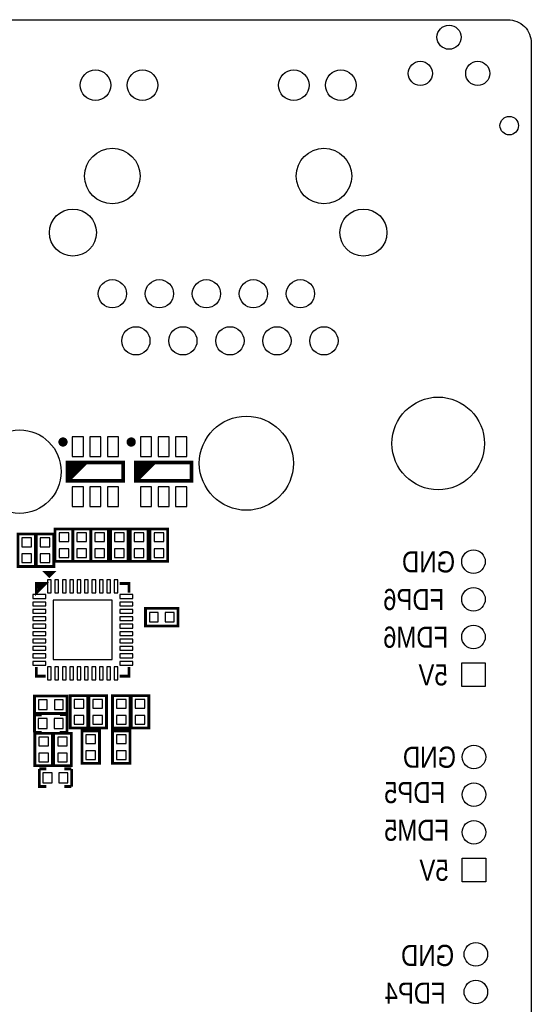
# Model space of a CAD drawing. Extents: x 0 to 360, y -1 to 107.
# Tile 15 of 15: x 332 to 360, y 51 to 104. Entities that reach past the tile are written whole.
import ezdxf
from ezdxf.enums import TextEntityAlignment as Align

# ---------------------------------------------------------------- set-up
doc = ezdxf.new("R2010")
doc.units = 0
doc.header["$MEASUREMENT"] = 0
for name, color, linetype in [('BG_OUTLINE', 6, 'CONTINUOUS'), ('BG_SILKSCREEN_BOTTOM', 7, 'CONTINUOUS'), ('PG_SILKSCREEN_BOTTOM', 7, 'CONTINUOUS'), ('PIN_BOTTOM', 1, 'CONTINUOUS')]:
    doc.layers.add(name, color=color, linetype=linetype)

msp = doc.modelspace()

# ---------------------------------------------------------------- linework, layer by layer
at = {"layer": 'BG_OUTLINE'}
msp.add_lwpolyline([(214.8544275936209, 3.15341), (214.8544275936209, 102.72141, -0.4142140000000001), (216.1244275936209, 103.99141), (358.6692275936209, 103.99141, -0.4142140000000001), (359.9392275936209, 102.72141), (359.9392275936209, 3.15341, -0.4142140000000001), (358.6692275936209, 1.883409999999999), (314.6764275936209, 1.883409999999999), (314.6764275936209, 3.102609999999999), (311.3236275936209, 3.102609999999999), (311.3236275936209, 1.883409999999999), (216.1244275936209, 1.883409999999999, -0.4142140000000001), (214.8544275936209, 3.15341)], format="xyb", dxfattribs=at)
at = {"layer": 'PG_SILKSCREEN_BOTTOM', "const_width": 0.250012}
for points in [[(334.768462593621, 81.20740699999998, 1.000026), (334.5183995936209, 81.20740699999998, 0.999974), (334.768462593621, 81.20740699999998)], [(338.4514625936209, 81.20740699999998, 1.000026), (338.2013995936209, 81.20740699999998, 0.999974), (338.4514625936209, 81.20740699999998)]]:
    msp.add_lwpolyline(points, format="xyb", dxfattribs=at)
at = {"layer": 'PG_SILKSCREEN_BOTTOM'}
for points, const_width in [([(337.8934245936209, 80.107409), (334.8934305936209, 80.107409), (334.8934305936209, 79.107411), (337.8934245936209, 79.107411), (337.8934245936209, 80.107409)], 0.2), ([(334.8934305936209, 79.907409), (335.093430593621, 80.107409)], 0.2), ([(334.8934305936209, 79.70741), (335.293429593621, 80.107409)], 0.2), ([(334.8934305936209, 79.50741), (335.4934295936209, 80.107409)], 0.2), ([(334.8934305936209, 79.307411), (335.6934285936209, 80.107409)], 0.2), ([(334.8934305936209, 79.107411), (335.8934285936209, 80.107409)], 0.2), ([(341.5764245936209, 80.107409), (338.576430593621, 80.107409), (338.576430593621, 79.107411), (341.5764245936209, 79.107411), (341.5764245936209, 80.107409)], 0.2), ([(338.576430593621, 79.907409), (338.7764305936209, 80.107409)], 0.2), ([(338.576430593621, 79.70741), (338.9764295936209, 80.107409)], 0.2), ([(338.576430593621, 79.50741), (339.1764295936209, 80.107409)], 0.2), ([(338.576430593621, 79.307411), (339.376428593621, 80.107409)], 0.2), ([(338.576430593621, 79.107411), (339.576428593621, 80.107409)], 0.2), ([(335.1666325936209, 74.845012), (335.1666325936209, 76.520015), (334.216622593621, 76.520015), (334.216622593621, 74.77000499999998), (335.1666325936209, 74.77000499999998), (335.1666325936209, 74.845012)], 0.150012), ([(336.131832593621, 74.845012), (336.131832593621, 76.520015), (335.1818225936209, 76.520015), (335.1818225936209, 74.77000499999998), (336.131832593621, 74.77000499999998), (336.131832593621, 74.845012)], 0.150012), ([(337.0970325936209, 74.845012), (337.0970325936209, 76.520015), (336.1470225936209, 76.520015), (336.1470225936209, 74.77000499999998), (337.0970325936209, 74.77000499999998), (337.0970325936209, 74.845012)], 0.150012), ([(338.163832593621, 74.845012), (338.163832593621, 76.520015), (337.2138225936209, 76.520015), (337.2138225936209, 74.77000499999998), (338.163832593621, 74.77000499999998), (338.163832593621, 74.845012)], 0.150012), ([(339.230632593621, 74.845012), (339.230632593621, 76.520015), (338.2806225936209, 76.520015), (338.2806225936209, 74.77000499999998), (339.230632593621, 74.77000499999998), (339.230632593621, 74.845012)], 0.150012), ([(340.2974325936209, 74.845012), (340.2974325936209, 76.520015), (339.347422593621, 76.520015), (339.347422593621, 74.77000499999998), (340.2974325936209, 74.77000499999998), (340.2974325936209, 74.845012)], 0.150012), ([(333.1600325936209, 74.565612), (333.1600325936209, 76.240615), (332.2100225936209, 76.240615), (332.2100225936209, 74.49060499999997), (333.1600325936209, 74.49060499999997), (333.1600325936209, 74.565612)], 0.150012), ([(334.1506325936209, 74.565612), (334.1506325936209, 76.240615), (333.2006225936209, 76.240615), (333.2006225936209, 74.49060499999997), (334.1506325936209, 74.49060499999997), (334.1506325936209, 74.565612)], 0.150012), ([(333.8077075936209, 74.17308), (334.1076815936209, 74.17308), (333.9075295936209, 73.972928), (333.7076315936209, 74.17308), (333.9075295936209, 74.17308), (333.9075295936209, 74.073004)], 0.150114), ([(333.2075055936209, 73.07300599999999), (333.2075055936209, 73.573132), (333.7076315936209, 73.573132), (333.2075055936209, 73.07300599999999), (333.2075055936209, 73.37298), (333.307581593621, 73.473056), (333.507733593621, 73.473056), (333.307581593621, 73.272904)], 0.150114), ([(338.2077495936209, 73.07300599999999), (338.2077495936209, 73.573132), (337.7076235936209, 73.573132)], 0.150114), ([(339.1748295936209, 71.28380499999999), (340.8498325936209, 71.28380499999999), (340.8498325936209, 72.233815), (339.0998225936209, 72.233815), (339.0998225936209, 71.28380499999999), (339.1748295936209, 71.28380499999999)], 0.150012), ([(333.2075055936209, 69.073014), (333.2075055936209, 68.572888), (333.7076315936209, 68.572888)], 0.150114), ([(337.7076235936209, 68.572888), (338.2077495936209, 68.572888), (338.2077495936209, 69.073014)], 0.150114), ([(334.7804255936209, 67.509415), (333.1054225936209, 67.509415), (333.1054225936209, 66.55940499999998), (334.855432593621, 66.55940499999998), (334.855432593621, 67.509415), (334.7804255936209, 67.509415)], 0.150012), ([(335.9794325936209, 65.853412), (335.9794325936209, 67.528415), (335.029422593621, 67.528415), (335.029422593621, 65.77840499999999), (335.9794325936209, 65.77840499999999), (335.9794325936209, 65.853412)], 0.150012), ([(336.045422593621, 67.453408), (336.045422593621, 65.77840499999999), (336.9954325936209, 65.77840499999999), (336.9954325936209, 67.528415), (336.045422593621, 67.528415), (336.045422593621, 67.453408)], 0.150012), ([(337.315422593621, 67.453408), (337.315422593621, 65.77840499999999), (338.265432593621, 65.77840499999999), (338.265432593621, 67.528415), (337.315422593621, 67.528415), (337.315422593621, 67.453408)], 0.150012), ([(338.3314225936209, 67.453408), (338.3314225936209, 65.77840499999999), (339.281432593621, 65.77840499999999), (339.281432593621, 67.528415), (338.3314225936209, 67.528415), (338.3314225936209, 67.453408)], 0.150012), ([(333.1054225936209, 65.54340499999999), (333.1054225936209, 66.493415)], 0.150012), ([(333.494322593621, 66.491815), (333.1193165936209, 66.491815)], 0.150012), ([(334.855432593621, 65.54340499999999), (334.855432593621, 66.493415), (334.4804265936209, 66.493415)], 0.150012), ([(333.494322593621, 65.54180399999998), (333.1193165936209, 65.54180399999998)], 0.150012), ([(334.0744325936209, 63.821412), (334.0744325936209, 65.49641499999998), (333.1244225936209, 65.49641499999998), (333.1244225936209, 63.74640499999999), (334.0744325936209, 63.74640499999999), (334.0744325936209, 63.821412)], 0.150012), ([(334.140422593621, 65.421408), (334.140422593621, 63.74640499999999), (335.0904325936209, 63.74640499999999), (335.0904325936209, 65.49641499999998), (334.140422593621, 65.49641499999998), (334.140422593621, 65.421408)], 0.150012), ([(334.844332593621, 65.54180399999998), (334.469326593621, 65.54180399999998)], 0.150012), ([(335.6644225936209, 65.548408), (335.6644225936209, 63.87340499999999), (336.614432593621, 63.87340499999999), (336.614432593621, 65.62341500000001), (335.6644225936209, 65.62341500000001), (335.6644225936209, 65.548408)], 0.150012), ([(337.315422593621, 65.548408), (337.315422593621, 63.87340499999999), (338.265432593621, 63.87340499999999), (338.265432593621, 65.62341500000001), (337.315422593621, 65.62341500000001), (337.315422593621, 65.548408)], 0.150012), ([(333.3594225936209, 63.572415), (333.3594225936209, 62.62240499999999), (333.7344285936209, 62.62240499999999)], 0.150012), ([(333.3705225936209, 63.574016), (333.745528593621, 63.574016)], 0.150012), ([(334.7205325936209, 63.574016), (335.095538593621, 63.574016)], 0.150012), ([(335.109432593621, 63.572415), (335.109432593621, 62.62240499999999)], 0.150012), ([(334.7205325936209, 62.62400499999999), (335.095538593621, 62.62400499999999)], 0.150012)]:
    msp.add_lwpolyline(points, dxfattribs=dict(at, const_width=const_width))
at = {"layer": 'PIN_BOTTOM'}
for points in [[(335.743416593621, 81.482425), (335.1434175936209, 81.482425), (335.1434175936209, 80.432415), (335.743416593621, 80.432415)], [(336.6934265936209, 81.482425), (336.093428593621, 81.482425), (336.093428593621, 80.432415), (336.6934265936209, 80.432415)], [(337.6434375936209, 81.482425), (337.043438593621, 81.482425), (337.043438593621, 80.432415), (337.6434375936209, 80.432415)], [(339.426416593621, 81.482425), (338.8264175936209, 81.482425), (338.8264175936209, 80.432415), (339.426416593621, 80.432415)], [(340.3764265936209, 81.482425), (339.7764285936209, 81.482425), (339.7764285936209, 80.432415), (340.3764265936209, 80.432415)], [(341.326437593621, 81.482425), (340.726438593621, 81.482425), (340.726438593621, 80.432415), (341.326437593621, 80.432415)], [(335.743416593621, 78.782405), (335.1434175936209, 78.782405), (335.1434175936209, 77.732395), (335.743416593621, 77.732395)], [(336.6934265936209, 78.782405), (336.093428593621, 78.782405), (336.093428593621, 77.732395), (336.6934265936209, 77.732395)], [(337.6434375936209, 78.782405), (337.043438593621, 78.782405), (337.043438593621, 77.732395), (337.6434375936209, 77.732395)], [(339.426416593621, 78.782405), (338.8264175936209, 78.782405), (338.8264175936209, 77.732395), (339.426416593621, 77.732395)], [(340.3764265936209, 78.782405), (339.7764285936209, 78.782405), (339.7764285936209, 77.732395), (340.3764265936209, 77.732395)], [(341.326437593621, 78.782405), (340.726438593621, 78.782405), (340.726438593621, 77.732395), (341.326437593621, 77.732395)], [(332.4250335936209, 76.03060699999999), (332.4250335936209, 75.56060599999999), (332.9450215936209, 75.56060599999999), (332.9450215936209, 76.03060699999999)], [(333.415633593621, 76.03060699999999), (333.415633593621, 75.56060599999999), (333.9356215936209, 75.56060599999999), (333.9356215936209, 76.03060699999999)], [(334.431633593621, 76.310007), (334.431633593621, 75.84000599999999), (334.9516215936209, 75.84000599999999), (334.9516215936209, 76.310007)], [(335.396833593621, 76.310007), (335.396833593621, 75.84000599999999), (335.916821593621, 75.84000599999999), (335.916821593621, 76.310007)], [(336.362033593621, 76.310007), (336.362033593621, 75.84000599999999), (336.882021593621, 75.84000599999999), (336.882021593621, 76.310007)], [(337.4288335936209, 76.310007), (337.4288335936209, 75.84000599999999), (337.948821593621, 75.84000599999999), (337.948821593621, 76.310007)], [(338.4956335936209, 76.310007), (338.4956335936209, 75.84000599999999), (339.0156215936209, 75.84000599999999), (339.0156215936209, 76.310007)], [(339.5624335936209, 76.310007), (339.5624335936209, 75.84000599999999), (340.0824215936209, 75.84000599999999), (340.0824215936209, 76.310007)], [(334.431633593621, 75.450014), (334.431633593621, 74.980013), (334.9516215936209, 74.980013), (334.9516215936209, 75.450014)], [(335.396833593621, 75.450014), (335.396833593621, 74.980013), (335.916821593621, 74.980013), (335.916821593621, 75.450014)], [(336.362033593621, 75.450014), (336.362033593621, 74.980013), (336.882021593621, 74.980013), (336.882021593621, 75.450014)], [(337.4288335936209, 75.450014), (337.4288335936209, 74.980013), (337.948821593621, 74.980013), (337.948821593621, 75.450014)], [(338.4956335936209, 75.450014), (338.4956335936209, 74.980013), (339.0156215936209, 74.980013), (339.0156215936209, 75.450014)], [(339.5624335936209, 75.450014), (339.5624335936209, 74.980013), (340.0824215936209, 74.980013), (340.0824215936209, 75.450014)], [(332.4250335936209, 75.170614), (332.4250335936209, 74.700613), (332.9450215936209, 74.700613), (332.9450215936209, 75.170614)], [(333.415633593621, 75.170614), (333.415633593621, 74.700613), (333.9356215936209, 74.700613), (333.9356215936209, 75.170614)], [(334.0074785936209, 73.77302999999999), (333.807580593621, 73.77302999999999), (333.807580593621, 73.07300599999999), (334.0074785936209, 73.07300599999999)], [(334.4075285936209, 73.77302999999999), (334.2076305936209, 73.77302999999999), (334.2076305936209, 73.07300599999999), (334.4075285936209, 73.07300599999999)], [(334.807578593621, 73.77302999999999), (334.607680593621, 73.77302999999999), (334.607680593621, 73.07300599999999), (334.807578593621, 73.07300599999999)], [(335.207628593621, 73.77302999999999), (335.007730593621, 73.77302999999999), (335.007730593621, 73.07300599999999), (335.207628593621, 73.07300599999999)], [(335.607678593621, 73.77302999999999), (335.4077805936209, 73.77302999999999), (335.4077805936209, 73.07300599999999), (335.607678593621, 73.07300599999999)], [(336.007474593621, 73.77302999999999), (335.8075765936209, 73.77302999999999), (335.8075765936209, 73.07300599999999), (336.007474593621, 73.07300599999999)], [(336.4075245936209, 73.77302999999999), (336.207626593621, 73.77302999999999), (336.207626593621, 73.07300599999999), (336.4075245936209, 73.07300599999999)], [(336.8075745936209, 73.77302999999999), (336.6076765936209, 73.77302999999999), (336.6076765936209, 73.07300599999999), (336.8075745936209, 73.07300599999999)], [(337.2076245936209, 73.77302999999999), (337.0077265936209, 73.77302999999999), (337.0077265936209, 73.07300599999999), (337.2076245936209, 73.07300599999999)], [(337.6076745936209, 73.77302999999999), (337.407776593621, 73.77302999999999), (337.407776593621, 73.07300599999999), (337.6076745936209, 73.07300599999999)], [(333.7076315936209, 72.77315899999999), (333.7076315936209, 72.97305699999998), (333.0076075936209, 72.97305699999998), (333.0076075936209, 72.77315899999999)], [(338.4076475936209, 72.77315899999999), (338.4076475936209, 72.97305699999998), (337.7076235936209, 72.97305699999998), (337.7076235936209, 72.77315899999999)], [(333.7076315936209, 72.373109), (333.7076315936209, 72.57300699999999), (333.0076075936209, 72.57300699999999), (333.0076075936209, 72.373109)], [(337.3075735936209, 72.672956), (334.1076815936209, 72.672956), (334.1076815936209, 69.47306400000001), (337.3075735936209, 69.47306400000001)], [(338.4076475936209, 72.373109), (338.4076475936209, 72.57300699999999), (337.7076235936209, 72.57300699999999), (337.7076235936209, 72.373109)], [(333.7076315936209, 71.97305899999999), (333.7076315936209, 72.172957), (333.0076075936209, 72.172957), (333.0076075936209, 71.97305899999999)], [(333.7076315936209, 71.573009), (333.7076315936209, 71.77290699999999), (333.0076075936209, 71.77290699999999), (333.0076075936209, 71.573009)], [(338.4076475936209, 71.97305899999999), (338.4076475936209, 72.172957), (337.7076235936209, 72.172957), (337.7076235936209, 71.97305899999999)], [(338.4076475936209, 71.573009), (338.4076475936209, 71.77290699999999), (337.7076235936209, 71.77290699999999), (337.7076235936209, 71.573009)], [(339.7798315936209, 72.01880399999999), (339.309830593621, 72.01880399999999), (339.309830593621, 71.498816), (339.7798315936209, 71.498816)], [(340.6398245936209, 72.01880399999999), (340.1698235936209, 72.01880399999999), (340.1698235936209, 71.498816), (340.6398245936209, 71.498816)], [(333.7076315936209, 71.17295899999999), (333.7076315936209, 71.372857), (333.0076075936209, 71.372857), (333.0076075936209, 71.17295899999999)], [(338.4076475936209, 71.17295899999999), (338.4076475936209, 71.372857), (337.7076235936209, 71.372857), (337.7076235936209, 71.17295899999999)], [(333.7076315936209, 70.773163), (333.7076315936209, 70.973061), (333.0076075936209, 70.973061), (333.0076075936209, 70.773163)], [(338.4076475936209, 70.773163), (338.4076475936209, 70.973061), (337.7076235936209, 70.973061), (337.7076235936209, 70.773163)], [(333.7076315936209, 70.373113), (333.7076315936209, 70.573011), (333.0076075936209, 70.573011), (333.0076075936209, 70.373113)], [(333.7076315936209, 69.973063), (333.7076315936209, 70.172961), (333.0076075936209, 70.172961), (333.0076075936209, 69.973063)], [(338.4076475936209, 70.373113), (338.4076475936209, 70.573011), (337.7076235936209, 70.573011), (337.7076235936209, 70.373113)], [(338.4076475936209, 69.973063), (338.4076475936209, 70.172961), (337.7076235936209, 70.172961), (337.7076235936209, 69.973063)], [(333.7076315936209, 69.573013), (333.7076315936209, 69.772911), (333.0076075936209, 69.772911), (333.0076075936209, 69.573013)], [(338.4076475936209, 69.573013), (338.4076475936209, 69.772911), (337.7076235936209, 69.772911), (337.7076235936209, 69.573013)], [(333.7076315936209, 69.172963), (333.7076315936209, 69.372861), (333.0076075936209, 69.372861), (333.0076075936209, 69.172963)], [(334.0074785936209, 69.073014), (333.807580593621, 69.073014), (333.807580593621, 68.37299), (334.0074785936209, 68.37299)], [(334.4075285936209, 69.073014), (334.2076305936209, 69.073014), (334.2076305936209, 68.37299), (334.4075285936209, 68.37299)], [(334.807578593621, 69.073014), (334.607680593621, 69.073014), (334.607680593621, 68.37299), (334.807578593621, 68.37299)], [(335.207628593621, 69.073014), (335.007730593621, 69.073014), (335.007730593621, 68.37299), (335.207628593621, 68.37299)], [(335.607678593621, 69.073014), (335.4077805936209, 69.073014), (335.4077805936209, 68.37299), (335.607678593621, 68.37299)], [(336.007474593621, 69.073014), (335.8075765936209, 69.073014), (335.8075765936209, 68.37299), (336.007474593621, 68.37299)], [(336.4075245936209, 69.073014), (336.207626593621, 69.073014), (336.207626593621, 68.37299), (336.4075245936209, 68.37299)], [(336.8075745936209, 69.073014), (336.6076765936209, 69.073014), (336.6076765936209, 68.37299), (336.8075745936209, 68.37299)], [(337.2076245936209, 69.073014), (337.0077265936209, 69.073014), (337.0077265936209, 68.37299), (337.2076245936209, 68.37299)], [(337.6076745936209, 69.073014), (337.407776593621, 69.073014), (337.407776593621, 68.37299), (337.6076745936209, 68.37299)], [(338.4076475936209, 69.172963), (338.4076475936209, 69.372861), (337.7076235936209, 69.372861), (337.7076235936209, 69.172963)], [(356.1800275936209, 69.29501), (357.4500275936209, 69.29501), (357.4500275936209, 68.02501), (356.1800275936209, 68.02501)], [(333.3154305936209, 66.774416), (333.785431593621, 66.774416), (333.785431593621, 67.29440399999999), (333.3154305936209, 67.29440399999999)], [(334.175423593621, 66.774416), (334.6454245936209, 66.774416), (334.6454245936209, 67.29440399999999), (334.175423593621, 67.29440399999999)], [(335.244433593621, 67.318407), (335.244433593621, 66.848406), (335.7644215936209, 66.848406), (335.7644215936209, 67.318407)], [(336.7804215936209, 66.848406), (336.7804215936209, 67.318407), (336.260433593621, 67.318407), (336.260433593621, 66.848406)], [(338.0504215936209, 66.848406), (338.0504215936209, 67.318407), (337.530433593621, 67.318407), (337.530433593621, 66.848406)], [(339.0664215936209, 66.848406), (339.0664215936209, 67.318407), (338.5464335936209, 67.318407), (338.5464335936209, 66.848406)], [(335.244433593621, 66.458414), (335.244433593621, 65.988413), (335.7644215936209, 65.988413), (335.7644215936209, 66.458414)], [(336.7804215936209, 65.988413), (336.7804215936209, 66.458414), (336.260433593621, 66.458414), (336.260433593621, 65.988413)], [(338.0504215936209, 65.988413), (338.0504215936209, 66.458414), (337.530433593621, 66.458414), (337.530433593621, 65.988413)], [(339.0664215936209, 65.988413), (339.0664215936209, 66.458414), (338.5464335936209, 66.458414), (338.5464335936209, 65.988413)], [(333.3054355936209, 65.748408), (333.795426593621, 65.748408), (333.795426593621, 66.288412), (333.3054355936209, 66.288412)], [(334.1654285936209, 65.748408), (334.6554195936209, 65.748408), (334.6554195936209, 66.288412), (334.1654285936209, 66.288412)], [(336.3994215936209, 64.943406), (336.3994215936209, 65.41340699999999), (335.879433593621, 65.41340699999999), (335.879433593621, 64.943406)], [(338.0504215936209, 64.943406), (338.0504215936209, 65.41340699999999), (337.530433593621, 65.41340699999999), (337.530433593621, 64.943406)], [(333.3394335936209, 65.286407), (333.3394335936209, 64.816406), (333.8594215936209, 64.816406), (333.8594215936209, 65.286407)], [(334.8754215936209, 64.816406), (334.8754215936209, 65.286407), (334.355433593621, 65.286407), (334.355433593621, 64.816406)], [(333.3394335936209, 64.42641400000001), (333.3394335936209, 63.956413), (333.8594215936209, 63.956413), (333.8594215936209, 64.42641400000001)], [(334.8754215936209, 63.956413), (334.8754215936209, 64.42641400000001), (334.355433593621, 64.42641400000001), (334.355433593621, 63.956413)], [(336.3994215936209, 64.083413), (336.3994215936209, 64.553414), (335.879433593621, 64.553414), (335.879433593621, 64.083413)], [(338.0504215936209, 64.083413), (338.0504215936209, 64.553414), (337.530433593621, 64.553414), (337.530433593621, 64.083413)], [(334.0494265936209, 63.367412), (333.5594355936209, 63.367412), (333.5594355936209, 62.827408), (334.0494265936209, 62.827408)], [(334.9094195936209, 63.367412), (334.4194285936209, 63.367412), (334.4194285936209, 62.827408), (334.9094195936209, 62.827408)], [(356.2054275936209, 58.75401), (357.4754275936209, 58.75401), (357.4754275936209, 57.48401), (356.2054275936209, 57.48401)]]:
    msp.add_lwpolyline(points, close=True, dxfattribs=at)
for centre, radius in [((355.4936175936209, 103.045819), 0.6499990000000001), ((353.9436335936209, 101.09581), 0.6499990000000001), ((357.043627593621, 101.09581), 0.6499990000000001), ((336.3985075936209, 100.45573), 0.8255), ((338.938507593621, 100.45573), 0.8255), ((347.1071475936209, 100.45573), 0.8255), ((349.647147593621, 100.45573), 0.8255), ((358.7454275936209, 98.27640999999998), 0.499999), ((337.3078275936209, 95.55607), 1.498599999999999), ((348.7378275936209, 95.55607), 1.498599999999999), ((335.1767675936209, 92.50553), 1.27), ((350.8688875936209, 92.50553), 1.27), ((337.3078275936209, 89.20607), 0.762), ((339.8478275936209, 89.20607), 0.762), ((342.387827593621, 89.20607), 0.762), ((344.9278275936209, 89.20607), 0.762), ((347.4678275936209, 89.20607), 0.762), ((338.577827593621, 86.66606999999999), 0.762), ((341.117827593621, 86.66606999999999), 0.762), ((343.6578275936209, 86.66606999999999), 0.762), ((346.1978275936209, 86.66606999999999), 0.762), ((348.7378275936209, 86.66606999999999), 0.762), ((354.910027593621, 81.13141), 2.499995), ((344.5468275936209, 80.06460999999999), 2.54), ((332.291327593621, 79.61121999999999), 2.252345), ((356.8150275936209, 74.75601), 0.635), ((356.8150275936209, 72.72400999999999), 0.635), ((356.8150275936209, 70.69201), 0.635), ((356.8404275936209, 64.21501), 0.635), ((356.8404275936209, 62.18301), 0.635), ((356.8404275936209, 60.15101), 0.635), ((356.9420275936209, 53.57241), 0.635), ((356.9420275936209, 51.54040999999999), 0.635)]:
    msp.add_circle(centre, radius, dxfattribs=at)

# ---------------------------------------------------------------- texts
at = {"layer": 'BG_SILKSCREEN_BOTTOM', "text_generation_flag": 2, "width": 0.844444}
for s, p in [('GND', (352.9542275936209, 74.17181)), ('FDP6', (351.9382275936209, 72.13981)), ('FDM6', (351.9382275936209, 70.10781)), ('5V', (353.8432275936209, 68.07581)), ('GND', (353.0050275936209, 63.63081)), ('FDP5', (351.9890275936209, 61.72581)), ('FDM5', (351.9890275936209, 59.69381)), ('5V', (353.8940275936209, 57.53481)), ('GND', (352.9034275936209, 52.93741)), ('FDP4', (352.0144275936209, 50.90540999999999))]:
    msp.add_text(s, height=1.143, dxfattribs=at).set_placement(p, align=Align.RIGHT)

doc.saveas('drawing.dxf')
